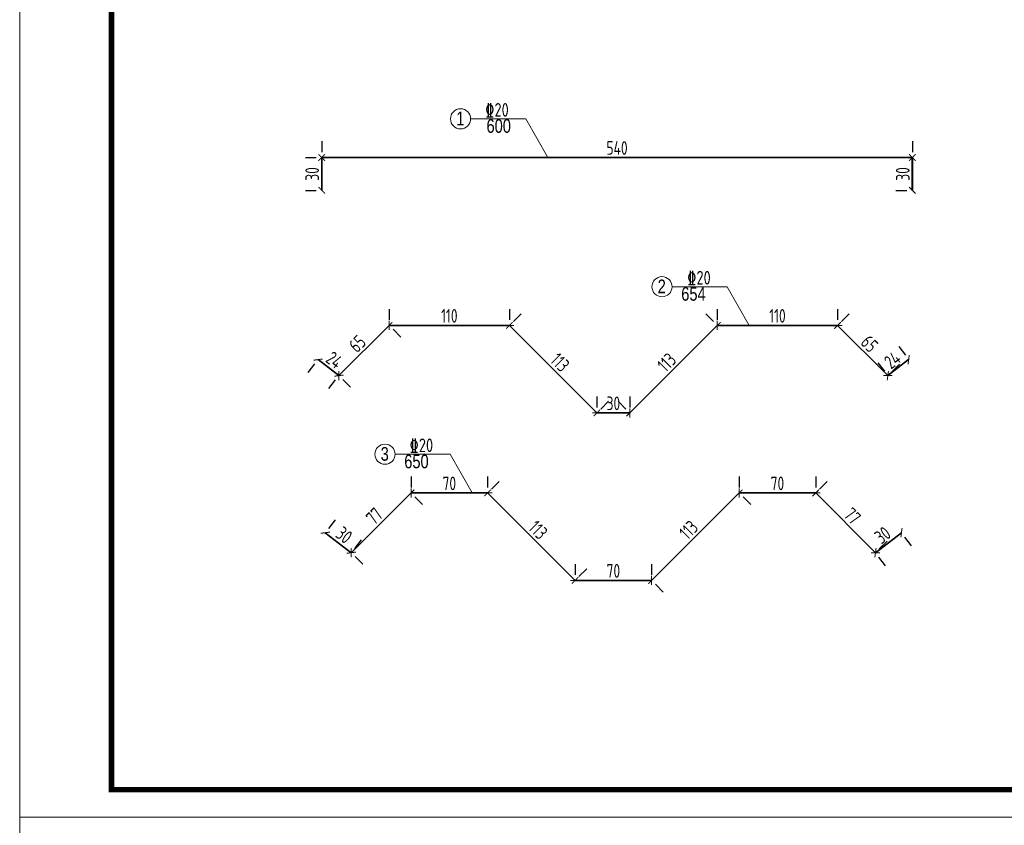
# Model space of a CAD drawing. Header units: inches. Extents: x 112594 to 193184, y 44995 to 116598.
# Tile 92 of 153: x 141724 to 143524, y 97322 to 98795. Entities that reach past the tile are written whole.
import ezdxf

# ---------------------------------------------------------------- set-up
doc = ezdxf.new("R2010")
doc.units = ezdxf.units.IN
doc.header["$MEASUREMENT"] = 0
doc.layers.get('0').update_dxf_attribs({"lineweight": 15})
for name, color, linetype, lineweight in [('0指引线', 4, 'Continuous', 18), ('0文字', 6, 'Continuous', 18), ('0钢筋', 3, 'Continuous', 35), ('BM1', 7, 'Continuous', 15)]:
    doc.layers.add(name, color=color, linetype=linetype, lineweight=lineweight)
doc.layers.add('配筋2', color=2, linetype='Continuous')
doc.styles.add('hz-e', font='hztxt_e.shx', dxfattribs={"width": 0.75, "bigfont": 'hztxt.shx'})
doc.styles.add('HZTXT', font='tssdeng.shx', dxfattribs={"width": 0.75, "bigfont": 'hztxt.shx'})
doc.styles.add('TSSD_Dimension', font='Tssdeng.shx', dxfattribs={"width": 0.7, "bigfont": 'hztxt.shx'})
doc.dimstyles.new('3', dxfattribs={"dimtxt": 25, "dimasz": 12, "dimexe": 10, "dimexo": 30, "dimgap": 5, "dimtad": 1, "dimdec": 0, "dimzin": 0, "dimdsep": 46, "dimtxsty": 'HZTXT', "dimblk": 'ARCHTICK', "dimcen": 0, "dimclrt": 7, "dimazin": 2, "dimtfac": 1, "dimtdec": 0, "dimtix": 1, "dimtmove": 2, "dimatfit": 3, "dimfxl": 250, "dimtolj": 1, "dimtzin": 0, "dimarcsym": 0})

# ---------------------------------------------------------------- blocks, each defined once
blk = doc.blocks.new('_ArchTick')
at = {"color": 0, "linetype": 'ByBlock', "const_width": 0.15}
blk.add_lwpolyline([(-0.5, -0.5), (0.5, 0.5)], dxfattribs=at)
blk = doc.blocks.new('*D1098')
at = {"color": 0, "lineweight": -2}
for p, q in [((142300.9, 97880.9), (142288.8, 97865)), ((142282.7, 97857.1), (142330.2, 97820.5)), ((142348.5, 97844.3), (142336.3, 97828.4))]:
    blk.add_line(p, q, dxfattribs=at)
at = {"color": 0, "lineweight": -2, "xscale": 12, "yscale": 12, "zscale": 12}
for p, rotation in [((142282.7, 97857.1), 142.4314079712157), ((142330.2, 97820.5), 322.4314079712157)]:
    blk.add_blockref('_ArchTick', p, dxfattribs=dict(at, rotation=rotation))
at = {"color": 7, "insert": (142317.1, 97852.7), "char_height": 25, "attachment_point": 5, "rotation": 322.4314, "style": 'HZTXT'}
blk.add_mtext('\\A1;30', dxfattribs=at)
blk = doc.blocks.new('*D1099')
at = {"color": 0, "lineweight": -2}
for p, q in [((142330.2, 97820.5), (142439.5, 97929.8)), ((142460.7, 97908.6), (142446.6, 97922.7)), ((142351.4, 97799.3), (142337.3, 97813.4))]:
    blk.add_line(p, q, dxfattribs=at)
at = {"color": 0, "lineweight": -2, "xscale": 12, "yscale": 12, "zscale": 12}
for p, rotation in [((142439.5, 97929.8), 45.00000000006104), ((142330.2, 97820.5), 225.000000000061)]:
    blk.add_blockref('_ArchTick', p, dxfattribs=dict(at, rotation=rotation))
at = {"color": 7, "insert": (142372.5, 97887.5), "char_height": 25, "attachment_point": 5, "rotation": 45, "style": 'HZTXT'}
blk.add_mtext('\\A1;77', dxfattribs=at)
blk = doc.blocks.new('*D1100')
at = {"color": 0, "lineweight": -2}
for p, q in [((142439.5, 97959.8), (142439.5, 97939.8)), ((142579.5, 97959.8), (142579.5, 97939.8)), ((142439.5, 97929.8), (142579.5, 97929.8))]:
    blk.add_line(p, q, dxfattribs=at)
at = {"color": 0, "lineweight": -2, "xscale": 12, "yscale": 12, "zscale": 12, "rotation": 180}
blk.add_blockref('_ArchTick', (142439.5, 97929.8), dxfattribs=at)
at = {"color": 0, "lineweight": -2, "xscale": 12, "yscale": 12, "zscale": 12}
blk.add_blockref('_ArchTick', (142579.5, 97929.8), dxfattribs=at)
at = {"color": 7, "insert": (142509.5, 97947.3), "char_height": 25, "attachment_point": 5, "style": 'HZTXT'}
blk.add_mtext('\\A1;70', dxfattribs=at)
blk = doc.blocks.new('*D1101')
at = {"color": 0, "lineweight": -2}
for p, q in [((142600.7, 97951), (142586.6, 97936.9)), ((142579.5, 97929.8), (142739.5, 97769.8)), ((142760.7, 97791), (142746.6, 97776.9))]:
    blk.add_line(p, q, dxfattribs=at)
at = {"color": 0, "lineweight": -2, "xscale": 12, "yscale": 12, "zscale": 12}
for p, rotation in [((142579.5, 97929.8), 134.9999999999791), ((142739.5, 97769.8), 314.9999999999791)]:
    blk.add_blockref('_ArchTick', p, dxfattribs=dict(at, rotation=rotation))
at = {"color": 7, "insert": (142671.9, 97862.2), "char_height": 25, "attachment_point": 5, "rotation": 315, "style": 'HZTXT'}
blk.add_mtext('\\A1;113', dxfattribs=at)
blk = doc.blocks.new('*D1102')
at = {"color": 0, "lineweight": -2}
for p, q in [((142739.5, 97799.8), (142739.5, 97779.8)), ((142879.5, 97799.8), (142879.5, 97779.8)), ((142739.5, 97769.8), (142879.5, 97769.8))]:
    blk.add_line(p, q, dxfattribs=at)
at = {"color": 0, "lineweight": -2, "xscale": 12, "yscale": 12, "zscale": 12, "rotation": 180}
blk.add_blockref('_ArchTick', (142739.5, 97769.8), dxfattribs=at)
at = {"color": 0, "lineweight": -2, "xscale": 12, "yscale": 12, "zscale": 12}
blk.add_blockref('_ArchTick', (142879.5, 97769.8), dxfattribs=at)
at = {"color": 7, "insert": (142809.5, 97787.3), "char_height": 25, "attachment_point": 5, "style": 'HZTXT'}
blk.add_mtext('\\A1;70', dxfattribs=at)
blk = doc.blocks.new('*D1103')
at = {"color": 0, "lineweight": -2}
for p, q in [((143336.3, 97857.1), (143288.8, 97820.5)), ((143354.6, 97833.3), (143342.4, 97849.2)), ((143307, 97796.7), (143294.9, 97812.6))]:
    blk.add_line(p, q, dxfattribs=at)
at = {"color": 0, "lineweight": -2, "xscale": 12, "yscale": 12, "zscale": 12}
for p, rotation in [((143336.3, 97857.1), 37.56859202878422), ((143288.8, 97820.5), 217.5685920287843)]:
    blk.add_blockref('_ArchTick', p, dxfattribs=dict(at, rotation=rotation))
at = {"color": 7, "insert": (143301.9, 97852.7), "char_height": 25, "attachment_point": 5, "rotation": 37.5686, "style": 'HZTXT'}
blk.add_mtext('\\A1;30', dxfattribs=at)
blk = doc.blocks.new('*D1104')
at = {"color": 0, "lineweight": -2}
for p, q in [((143200.7, 97951), (143186.6, 97936.9)), ((143288.8, 97820.5), (143179.5, 97929.8)), ((143310, 97841.7), (143295.8, 97827.6))]:
    blk.add_line(p, q, dxfattribs=at)
at = {"color": 0, "lineweight": -2, "xscale": 12, "yscale": 12, "zscale": 12}
for p, rotation in [((143179.5, 97929.8), 134.999999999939), ((143288.8, 97820.5), 314.999999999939)]:
    blk.add_blockref('_ArchTick', p, dxfattribs=dict(at, rotation=rotation))
at = {"color": 7, "insert": (143246.5, 97887.5), "char_height": 25, "attachment_point": 5, "rotation": 315, "style": 'HZTXT'}
blk.add_mtext('\\A1;77', dxfattribs=at)
blk = doc.blocks.new('*D1105')
at = {"color": 0, "lineweight": -2}
for p, q in [((143039.5, 97959.8), (143039.5, 97939.8)), ((143179.5, 97959.8), (143179.5, 97939.8)), ((143179.5, 97929.8), (143039.5, 97929.8))]:
    blk.add_line(p, q, dxfattribs=at)
at = {"color": 0, "lineweight": -2, "xscale": 12, "yscale": 12, "zscale": 12, "rotation": 180}
blk.add_blockref('_ArchTick', (143039.5, 97929.8), dxfattribs=at)
at = {"color": 0, "lineweight": -2, "xscale": 12, "yscale": 12, "zscale": 12}
blk.add_blockref('_ArchTick', (143179.5, 97929.8), dxfattribs=at)
at = {"color": 7, "insert": (143109.5, 97947.3), "char_height": 25, "attachment_point": 5, "style": 'HZTXT'}
blk.add_mtext('\\A1;70', dxfattribs=at)
blk = doc.blocks.new('*D1106')
at = {"color": 0, "lineweight": -2}
for p, q in [((143039.5, 97929.8), (142879.5, 97769.8)), ((143060.7, 97908.6), (143046.6, 97922.7)), ((142900.7, 97748.6), (142886.6, 97762.7))]:
    blk.add_line(p, q, dxfattribs=at)
at = {"color": 0, "lineweight": -2, "xscale": 12, "yscale": 12, "zscale": 12}
for p, rotation in [((143039.5, 97929.8), 45.00000000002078), ((142879.5, 97769.8), 225.0000000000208)]:
    blk.add_blockref('_ArchTick', p, dxfattribs=dict(at, rotation=rotation))
at = {"color": 7, "insert": (142947.1, 97862.2), "char_height": 25, "attachment_point": 5, "rotation": 45, "style": 'HZTXT'}
blk.add_mtext('\\A1;113', dxfattribs=at)
blk = doc.blocks.new('*D1107')
at = {"color": 0, "lineweight": -2}
for p, q in [((142251.2, 98149.9), (142263.4, 98165.8)), ((142269.5, 98173.7), (142307.6, 98144.4)), ((142289.3, 98120.6), (142301.5, 98136.4))]:
    blk.add_line(p, q, dxfattribs=at)
at = {"color": 0, "lineweight": -2, "xscale": 12, "yscale": 12, "zscale": 12}
for p, rotation in [((142269.5, 98173.7), 142.4314079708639), ((142307.6, 98144.4), 322.4314079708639)]:
    blk.add_blockref('_ArchTick', p, dxfattribs=dict(at, rotation=rotation))
at = {"color": 7, "insert": (142299.2, 98172.9), "char_height": 25, "attachment_point": 5, "rotation": 322.4314, "style": 'HZTXT'}
blk.add_mtext('\\A1;24', dxfattribs=at)
blk = doc.blocks.new('*D1108')
at = {"color": 0, "lineweight": -2}
for p, q in [((142307.6, 98144.4), (142399.5, 98236.2)), ((142420.7, 98215), (142406.6, 98229.2)), ((142328.8, 98123.1), (142314.7, 98137.3))]:
    blk.add_line(p, q, dxfattribs=at)
at = {"color": 0, "lineweight": -2, "xscale": 12, "yscale": 12, "zscale": 12}
for p, rotation in [((142399.5, 98236.2), 45.00000000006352), ((142307.6, 98144.4), 225.0000000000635)]:
    blk.add_blockref('_ArchTick', p, dxfattribs=dict(at, rotation=rotation))
at = {"color": 7, "insert": (142341.2, 98202.7), "char_height": 25, "attachment_point": 5, "rotation": 45, "style": 'HZTXT'}
blk.add_mtext('\\A1;65', dxfattribs=at)
blk = doc.blocks.new('*D1109')
at = {"color": 0, "lineweight": -2}
for p, q in [((142399.5, 98266.2), (142399.5, 98246.2)), ((142619.5, 98266.2), (142619.5, 98246.2)), ((142399.5, 98236.2), (142619.5, 98236.2))]:
    blk.add_line(p, q, dxfattribs=at)
at = {"color": 0, "lineweight": -2, "xscale": 12, "yscale": 12, "zscale": 12, "rotation": 180}
blk.add_blockref('_ArchTick', (142399.5, 98236.2), dxfattribs=at)
at = {"color": 0, "lineweight": -2, "xscale": 12, "yscale": 12, "zscale": 12}
blk.add_blockref('_ArchTick', (142619.5, 98236.2), dxfattribs=at)
at = {"color": 7, "insert": (142509.5, 98253.7), "char_height": 25, "attachment_point": 5, "style": 'HZTXT'}
blk.add_mtext('\\A1;110', dxfattribs=at)
blk = doc.blocks.new('*D1110')
at = {"color": 0, "lineweight": -2}
for p, q in [((142640.7, 98257.4), (142626.6, 98243.3)), ((142619.5, 98236.2), (142779.5, 98076.2)), ((142800.7, 98097.4), (142786.6, 98083.3))]:
    blk.add_line(p, q, dxfattribs=at)
at = {"color": 0, "lineweight": -2, "xscale": 12, "yscale": 12, "zscale": 12}
for p, rotation in [((142619.5, 98236.2), 134.9999999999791), ((142779.5, 98076.2), 314.9999999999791)]:
    blk.add_blockref('_ArchTick', p, dxfattribs=dict(at, rotation=rotation))
at = {"color": 7, "insert": (142711.9, 98168.6), "char_height": 25, "attachment_point": 5, "rotation": 315, "style": 'HZTXT'}
blk.add_mtext('\\A1;113', dxfattribs=at)
blk = doc.blocks.new('*D1111')
at = {"color": 0, "lineweight": -2}
for p, q in [((142779.5, 98106.2), (142779.5, 98086.2)), ((142839.5, 98106.2), (142839.5, 98086.2)), ((142779.5, 98076.2), (142839.5, 98076.2))]:
    blk.add_line(p, q, dxfattribs=at)
at = {"color": 0, "lineweight": -2, "xscale": 12, "yscale": 12, "zscale": 12, "rotation": 180}
blk.add_blockref('_ArchTick', (142779.5, 98076.2), dxfattribs=at)
at = {"color": 0, "lineweight": -2, "xscale": 12, "yscale": 12, "zscale": 12}
blk.add_blockref('_ArchTick', (142839.5, 98076.2), dxfattribs=at)
at = {"color": 7, "insert": (142809.5, 98093.7), "char_height": 25, "attachment_point": 5, "style": 'HZTXT'}
blk.add_mtext('\\A1;30', dxfattribs=at)
blk = doc.blocks.new('*D1112')
at = {"color": 0, "lineweight": -2}
for p, q in [((142978.3, 98257.4), (142992.4, 98243.3)), ((142839.5, 98076.2), (142999.5, 98236.2)), ((142818.3, 98097.4), (142832.4, 98083.3))]:
    blk.add_line(p, q, dxfattribs=at)
at = {"color": 0, "lineweight": -2, "xscale": 12, "yscale": 12, "zscale": 12}
for p, rotation in [((142999.5, 98236.2), 45.00000000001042), ((142839.5, 98076.2), 225.0000000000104)]:
    blk.add_blockref('_ArchTick', p, dxfattribs=dict(at, rotation=rotation))
at = {"color": 7, "insert": (142907.1, 98168.6), "char_height": 25, "attachment_point": 5, "rotation": 45, "style": 'HZTXT'}
blk.add_mtext('\\A1;113', dxfattribs=at)
blk = doc.blocks.new('*D1113')
at = {"color": 0, "lineweight": -2}
for p, q in [((143331.2, 98197.5), (143343.4, 98181.6)), ((143293.1, 98168.1), (143305.3, 98152.3)), ((143349.5, 98173.7), (143311.4, 98144.4))]:
    blk.add_line(p, q, dxfattribs=at)
at = {"color": 0, "lineweight": -2, "xscale": 12, "yscale": 12, "zscale": 12}
for p, rotation in [((143349.5, 98173.7), 37.56859202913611), ((143311.4, 98144.4), 217.5685920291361)]:
    blk.add_blockref('_ArchTick', p, dxfattribs=dict(at, rotation=rotation))
at = {"color": 7, "insert": (143319.8, 98172.9), "char_height": 25, "attachment_point": 5, "rotation": 37.5686, "style": 'HZTXT'}
blk.add_mtext('\\A1;24', dxfattribs=at)
blk = doc.blocks.new('*D1114')
at = {"color": 0, "lineweight": -2}
for p, q in [((143240.7, 98257.4), (143226.6, 98243.3)), ((143311.4, 98144.4), (143219.5, 98236.2)), ((143332.6, 98165.6), (143318.4, 98151.4))]:
    blk.add_line(p, q, dxfattribs=at)
at = {"color": 0, "lineweight": -2, "xscale": 12, "yscale": 12, "zscale": 12}
for p, rotation in [((143219.5, 98236.2), 134.9999999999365), ((143311.4, 98144.4), 314.9999999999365)]:
    blk.add_blockref('_ArchTick', p, dxfattribs=dict(at, rotation=rotation))
at = {"color": 7, "insert": (143277.8, 98202.7), "char_height": 25, "attachment_point": 5, "rotation": 315, "style": 'HZTXT'}
blk.add_mtext('\\A1;65', dxfattribs=at)
blk = doc.blocks.new('*D1115')
at = {"color": 0, "lineweight": -2}
for p, q in [((142999.5, 98266.2), (142999.5, 98246.2)), ((143219.5, 98266.2), (143219.5, 98246.2)), ((143219.5, 98236.2), (142999.5, 98236.2))]:
    blk.add_line(p, q, dxfattribs=at)
at = {"color": 0, "lineweight": -2, "xscale": 12, "yscale": 12, "zscale": 12}
for p, rotation in [((142999.5, 98236.2), 179.9999999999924), ((143219.5, 98236.2), 359.9999999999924)]:
    blk.add_blockref('_ArchTick', p, dxfattribs=dict(at, rotation=rotation))
at = {"color": 7, "insert": (143109.5, 98253.7), "char_height": 25, "attachment_point": 5, "style": 'HZTXT'}
blk.add_mtext('\\A1;110', dxfattribs=at)
blk = doc.blocks.new('*D1122')
at = {"color": 0, "lineweight": -2}
for p, q in [((142246.2, 98543.3), (142266.2, 98543.3)), ((142276.2, 98543.3), (142276.2, 98483.3)), ((142246.2, 98483.3), (142266.2, 98483.3))]:
    blk.add_line(p, q, dxfattribs=at)
at = {"color": 0, "lineweight": -2, "xscale": 12, "yscale": 12, "zscale": 12}
for p, rotation in [((142276.2, 98543.3), 90), ((142276.2, 98483.3), 270)]:
    blk.add_blockref('_ArchTick', p, dxfattribs=dict(at, rotation=rotation))
at = {"color": 7, "insert": (142258.7, 98513.3), "char_height": 25, "attachment_point": 5, "rotation": 90, "style": 'HZTXT'}
blk.add_mtext('\\A1;30', dxfattribs=at)
blk = doc.blocks.new('*D1123')
at = {"color": 0, "lineweight": -2}
for p, q in [((142276.2, 98573.3), (142276.2, 98553.3)), ((143356.2, 98573.3), (143356.2, 98553.3)), ((142276.2, 98543.3), (143356.2, 98543.3))]:
    blk.add_line(p, q, dxfattribs=at)
at = {"color": 0, "lineweight": -2, "xscale": 12, "yscale": 12, "zscale": 12, "rotation": 180}
blk.add_blockref('_ArchTick', (142276.2, 98543.3), dxfattribs=at)
at = {"color": 0, "lineweight": -2, "xscale": 12, "yscale": 12, "zscale": 12}
blk.add_blockref('_ArchTick', (143356.2, 98543.3), dxfattribs=at)
at = {"color": 7, "insert": (142816.2, 98560.8), "char_height": 25, "attachment_point": 5, "style": 'HZTXT'}
blk.add_mtext('\\A1;540', dxfattribs=at)
blk = doc.blocks.new('*D1124')
at = {"color": 0, "lineweight": -2}
for p, q in [((143326.2, 98543.3), (143346.2, 98543.3)), ((143356.2, 98543.3), (143356.2, 98483.3)), ((143326.2, 98483.3), (143346.2, 98483.3))]:
    blk.add_line(p, q, dxfattribs=at)
at = {"color": 0, "lineweight": -2, "xscale": 12, "yscale": 12, "zscale": 12}
for p, rotation in [((143356.2, 98543.3), 90), ((143356.2, 98483.3), 270)]:
    blk.add_blockref('_ArchTick', p, dxfattribs=dict(at, rotation=rotation))
at = {"color": 7, "insert": (143338.7, 98513.3), "char_height": 25, "attachment_point": 5, "rotation": 90, "style": 'HZTXT'}
blk.add_mtext('\\A1;30', dxfattribs=at)

msp = doc.modelspace()

# ---------------------------------------------------------------- linework, layer by layer
for p, q in [((141723.84056, 97337.0529), (141723.84056, 100337.35597)), ((141723.84056, 94336.74984), (141723.84056, 97337.0529))]:
    msp.add_line(p, q)
at = {"layer": '0指引线'}
for p, q in [((142548.49493, 98614.08531), (142649.1195, 98614.08531)), ((142649.1195, 98614.08531), (142689.56226, 98543.28629)), ((142916.8286, 98307.03054), (143017.45316, 98307.03054)), ((143017.45316, 98307.03054), (143057.89592, 98236.23151)), ((142410.29283, 98000.58258), (142510.91739, 98000.58258)), ((142510.91739, 98000.58258), (142551.36015, 97929.78355))]:
    msp.add_line(p, q, dxfattribs=at)
for centre in [(142530.06971, 98614.08531), (142898.40338, 98307.03054), (142391.86761, 98000.58258)]:
    msp.add_circle(centre, 18.42522, dxfattribs=at)
at = {"layer": '0钢筋'}
for p, q in [((142276.15601, 98543.28629), (143356.15601, 98543.28629)), ((142276.15601, 98543.28629), (142276.15601, 98483.28629)), ((143356.15601, 98543.28629), (143356.15601, 98483.28629)), ((142399.48401, 98236.23151), (142307.60639, 98144.35389)), ((142399.48401, 98236.23151), (142307.60639, 98144.35389)), ((142399.48401, 98236.23151), (142619.48401, 98236.23151)), ((142619.48401, 98236.23151), (142779.48401, 98076.23151)), ((142999.48401, 98236.23151), (142839.48401, 98076.23151)), ((142999.48401, 98236.23151), (143219.48401, 98236.23151)), ((143219.48401, 98236.23151), (143311.36164, 98144.35389)), ((142269.48401, 98173.67879), (142307.60639, 98144.35389)), ((143349.48401, 98173.67879), (143311.36164, 98144.35389)), ((142779.48401, 98076.23151), (142839.48401, 98076.23151)), ((142439.48401, 97929.78355), (142330.21508, 97820.51462)), ((142439.48401, 97929.78355), (142579.48401, 97929.78355)), ((142579.48401, 97929.78355), (142739.48401, 97769.78355)), ((143039.48401, 97929.78355), (142879.48401, 97769.78355)), ((143039.48401, 97929.78355), (143179.48401, 97929.78355)), ((143179.48401, 97929.78355), (143288.75294, 97820.51462)), ((142282.65764, 97857.09727), (142330.21508, 97820.51462)), ((143336.31038, 97857.09727), (143288.75294, 97820.51462)), ((142739.48401, 97769.78355), (142879.48401, 97769.78355))]:
    msp.add_line(p, q, dxfattribs=at)
at = {"layer": 'BM1', "linetype": 'Continuous'}
msp.add_line((145966.66888, 97337.0529), (141723.84056, 97337.0529), dxfattribs=at)
at = {"layer": 'BM1', "color": 0, "linetype": 'Continuous', "const_width": 9.99898}
msp.add_lwpolyline([(141891.68466, 97387.0478), (141891.68466, 100257.05497), (145916.67399, 100257.05497), (145916.67399, 97387.0478)], close=True, dxfattribs=at)

# ---------------------------------------------------------------- texts
at = {"layer": '0文字', "color": 2, "style": 'hz-e', "width": 0.8}
for s, p in [('1', (142522.16702, 98602.21099)), ('600', (142577.50394, 98588.47839)), ('2', (142890.50068, 98295.15622)), ('654', (142933.62192, 98281.42362)), ('3', (142383.96491, 97988.70826)), ('650', (142427.08614, 97974.97565))]:
    msp.add_text(s, height=25, dxfattribs=at).set_placement(p)
at = {"layer": '配筋2', "color": 2, "style": 'TSSD_Dimension', "width": 0.8}
for p in [(142574.92027, 98617.97304), (142944.27912, 98310.91826), (142436.6309, 98004.4703)]:
    msp.add_text('%%13220', height=25, rotation=0.00001699, dxfattribs=at).set_placement(p)

# ---------------------------------------------------------------- dimensions: what is measured, and where the dimension line sits
dim = msp.add_linear_dim(base=(143356.15601, 98543.28629), p1=(142276.15601, 98543.28629), p2=(143356.15601, 98543.28629), dimstyle='3', override={"dimlfac": 0.5})
dim.commit()
dim.dimension.update_dxf_attribs({"geometry": '*D1123', "text_midpoint": (142816.15601, 98560.78629)})
for base, p1, p2, picture, middle in [((142276.15601, 98483.28629), (142276.15601, 98543.28629), (142276.15601, 98483.28629), '*D1122', (142258.65601, 98513.28629)), ((143356.15601, 98483.28629), (143356.15601, 98543.28629), (143356.15601, 98483.28629), '*D1124', (143338.65601, 98513.28629))]:
    dim = msp.add_linear_dim(base=base, p1=p1, p2=p2, angle=90, dimstyle='3', override={"dimlfac": 0.5})
    dim.commit()
    dim.dimension.update_dxf_attribs({"geometry": picture, "text_midpoint": middle})
for p1, p2, picture, middle in [((142399.48401, 98236.23151), (142619.48401, 98236.23151), '*D1109', (142509.48401, 98253.73151)), ((142619.48401, 98236.23151), (142779.48401, 98076.23151), '*D1110', (142711.85838, 98168.60588)), ((142839.48401, 98076.23151), (142999.48401, 98236.23151), '*D1112', (142907.10964, 98168.60588)), ((143219.48401, 98236.23151), (142999.48401, 98236.23151), '*D1115', (143109.48401, 98253.73151)), ((143311.36164, 98144.35389), (143219.48401, 98236.23151), '*D1114', (143277.79719, 98202.66707)), ((142307.60639, 98144.35389), (142399.48401, 98236.23151), '*D1108', (142341.17083, 98202.66707)), ((142269.48401, 98173.67879), (142307.60639, 98144.35389), '*D1107', (142299.21514, 98172.88726)), ((143349.48401, 98173.67879), (143311.36164, 98144.35389), '*D1113', (143319.75289, 98172.88726)), ((142779.48401, 98076.23151), (142839.48401, 98076.23151), '*D1111', (142809.48401, 98093.73151)), ((142439.48401, 97929.78355), (142579.48401, 97929.78355), '*D1100', (142509.48401, 97947.28355)), ((142579.48401, 97929.78355), (142739.48401, 97769.78355), '*D1101', (142671.85838, 97862.15792)), ((143179.48401, 97929.78355), (143039.48401, 97929.78355), '*D1105', (143109.48401, 97947.28355)), ((143288.75294, 97820.51462), (143179.48401, 97929.78355), '*D1104', (143246.49285, 97887.52345)), ((142330.21508, 97820.51462), (142439.48401, 97929.78355), '*D1099', (142372.47518, 97887.52345)), ((143039.48401, 97929.78355), (142879.48401, 97769.78355), '*D1106', (142947.10964, 97862.15792)), ((142282.65764, 97857.09727), (142330.21508, 97820.51462), '*D1098', (142317.1063, 97852.67686)), ((143336.31038, 97857.09727), (143288.75294, 97820.51462), '*D1103', (143301.86172, 97852.67686)), ((142739.48401, 97769.78355), (142879.48401, 97769.78355), '*D1102', (142809.48401, 97787.28355))]:
    dim = msp.add_aligned_dim(p1=p1, p2=p2, distance=0, dimstyle='3', override={"dimlfac": 0.5})
    dim.commit()
    dim.dimension.update_dxf_attribs({"geometry": picture, "text_midpoint": middle})

doc.saveas('drawing.dxf')
